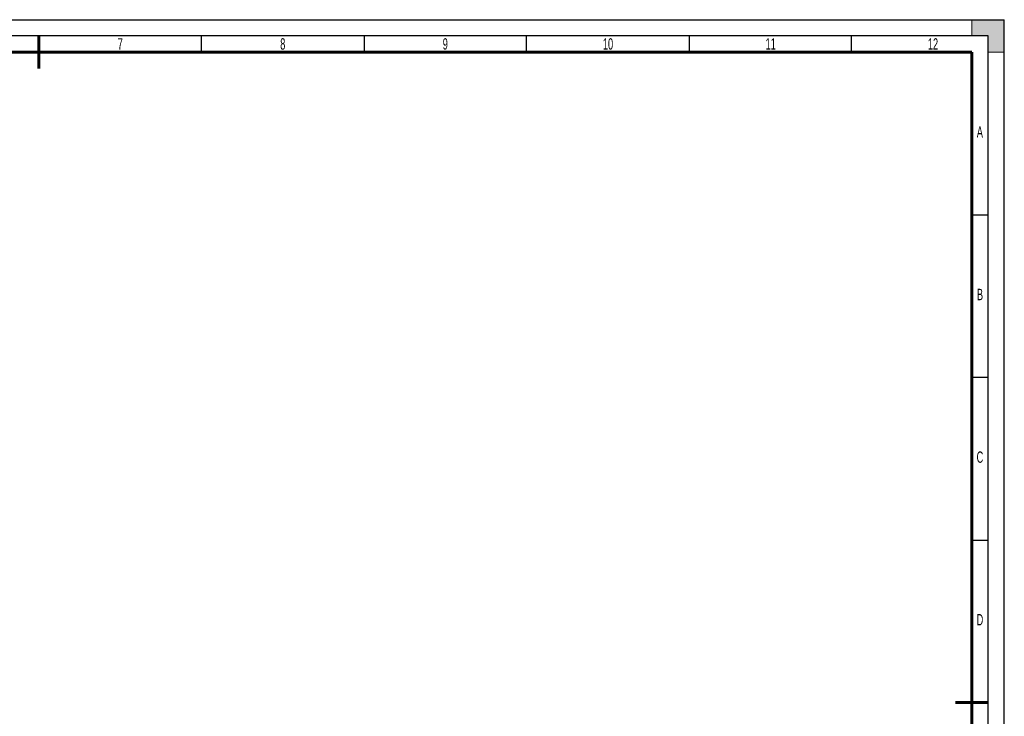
# Model space of a CAD drawing. Header units: millimetres. Extents: x 0 to 594, y 0 to 420.
# Tile 3 of 3: x 291 to 594, y 206 to 420. Entities that reach past the tile are written whole.
import ezdxf

# ---------------------------------------------------------------- set-up
doc = ezdxf.new("R2010")
doc.units = ezdxf.units.MM
doc.layers.add('BORDER', color=7, linetype='Continuous')
doc.layers.add('TRIM', color=7, linetype='Continuous')
doc.styles.add('SLDTEXTSTYLE0', font='TXT', dxfattribs={"width": 0.605})

msp = doc.modelspace()

# ---------------------------------------------------------------- hatches: boundary and pattern name
at = {"layer": 'TRIM'}
for points in [[(589, 415), (589, 412), (594, 412), (594, 420), (584, 420), (584, 415)], [(594, 412), (589, 412), (589, 410), (594, 410)]]:
    msp.add_hatch(color=256, dxfattribs=at).paths.add_polyline_path(points, flags=0)

# ---------------------------------------------------------------- linework, layer by layer
at = {"layer": 'BORDER'}
for p in [(0, 420), (594, 0)]:
    msp.add_line(p, (594, 420), dxfattribs=at)
at = {"layer": 'BORDER', "linetype": 'Continuous', "lineweight": 30}
for p, q in [((589, 415), (15, 415)), ((347, 410), (347, 415)), ((397, 415), (397, 410)), ((447, 410), (447, 415)), ((497, 415), (497, 410)), ((547, 410), (547, 415)), ((589, 5), (589, 415)), ((584, 360), (589, 360)), ((589, 310), (584, 310)), ((584, 260), (589, 260))]:
    msp.add_line(p, q, dxfattribs=at)
at = {"layer": 'BORDER', "linetype": 'Continuous', "lineweight": 60}
for p, q in [((297, 415), (297, 405)), ((584, 410), (20, 410)), ((584, 10), (584, 410)), ((589, 210), (579, 210))]:
    msp.add_line(p, q, dxfattribs=at)
at = {"layer": 'TRIM', "linetype": 'Continuous', "lineweight": 0}
for p, q in [((584, 420), (584, 415)), ((594, 420), (584, 420)), ((594, 410), (594, 420)), ((589, 410), (594, 410))]:
    msp.add_line(p, q, dxfattribs=at)
at = {"layer": 'TRIM', "lineweight": 0}
for p, q in [((584, 415), (589, 415)), ((589, 415), (589, 410))]:
    msp.add_line(p, q, dxfattribs=at)

# ---------------------------------------------------------------- texts
at = {"layer": 'BORDER', "color": 7, "char_height": 3.5, "attachment_point": 2, "style": 'SLDTEXTSTYLE0'}
for s, insert in [('7', (322, 414.3)), ('8', (372, 414.3)), ('9', (422, 414.3)), ('10', (472.07, 414.3)), ('11', (522.13, 414.3)), ('12', (572.06, 414.3)), ('A', (586.48, 387.25)), ('B', (586.52, 337.25)), ('C', (586.49, 287.25)), ('D', (586.5, 237.25))]:
    msp.add_mtext(s, dxfattribs=dict(at, insert=insert))

doc.saveas('drawing.dxf')
